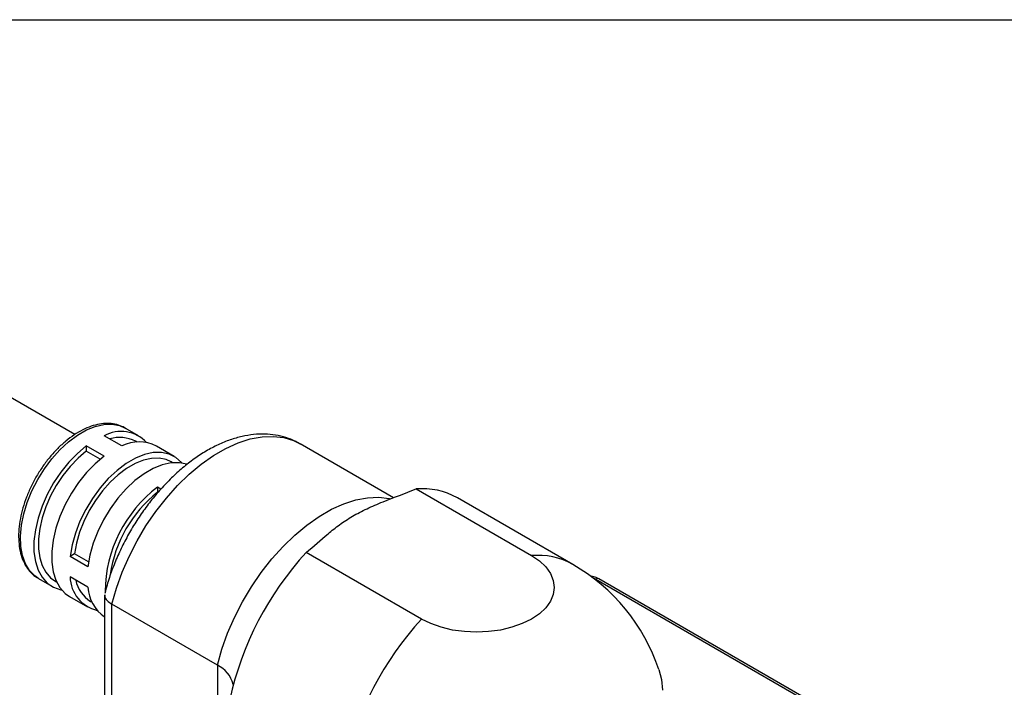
# Model space of a CAD drawing. Header units: millimetres. Extents: x 13 to 546, y 13 to 419.
# Tile 8 of 11: x 407 to 485, y 366 to 419. Entities that reach past the tile are written whole.
import ezdxf

# ---------------------------------------------------------------- set-up
doc = ezdxf.new("R2010")
doc.units = ezdxf.units.MM
doc.header["$LTSCALE"] = 2
doc.linetypes.add('SLD-Solid', pattern=[0])
doc.layers.add('TEXT', color=140, linetype='SLD-Solid', lineweight=25)

msp = doc.modelspace()

# ---------------------------------------------------------------- linework, layer by layer
for p, q in [((411.438, 386.158), (389.123, 399.04)), ((416.511, 386.059), (415.45, 386.671)), ((415.182, 385.249), (413.768, 386.066)), ((413.768, 384.433), (412.354, 385.249)), ((412.354, 385.249), (412.354, 384.836)), ((416.386, 385.554), (416.261, 385.626)), ((419.339, 384.426), (417.925, 385.242)), ((436.762, 381.138), (429.342, 385.421)), ((413.465, 384.195), (412.354, 384.836)), ((419.214, 383.921), (419.089, 383.993)), ((418.274, 381.832), (418.011, 381.984)), ((418.011, 381.984), (418.011, 381.571)), ((438.558, 381.834), (447.725, 376.542)), ((451.01, 375.842), (441.843, 381.134)), ((411.42, 376.686), (411.062, 376.48)), ((412.476, 375.663), (411.062, 376.48)), ((412.53, 376.045), (411.42, 376.686)), ((438.997, 371.504), (429.83, 376.795)), ((412.476, 374.03), (411.062, 374.847)), ((408.551, 374.719), (408.468, 374.77)), ((408.551, 374.719), (409.611, 374.107)), ((409.861, 374.54), (409.986, 374.468)), ((452.836, 374.674), (471.857, 363.693)), ((472.107, 363.718), (453.086, 374.699)), ((411.026, 373.291), (412.44, 372.474)), ((413.805, 373.423), (413.805, 362.072)), ((412.69, 372.907), (412.814, 372.835)), ((422.77, 367.85), (414.39, 372.687)), ((414.39, 361.255), (414.39, 372.687)), ((422.77, 367.85), (422.77, 358.307))]:
    msp.add_line(p, q)
at = {"flags": 128}
for points in [[(408.468, 374.77), (408.25, 374.926), (407.836, 375.356), (407.51, 375.899), (407.28, 376.545), (407.151, 377.279), (407.125, 378.086), (407.203, 378.949), (407.383, 379.849), (407.661, 380.766), (408.032, 381.683), (408.488, 382.578), (409.018, 383.433), (409.613, 384.23), (410.257, 384.951), (410.94, 385.582), (411.644, 386.109), (412.357, 386.52), (413.061, 386.807), (413.743, 386.964), (414.388, 386.987), (414.982, 386.876), (415.45, 386.671)], [(414.39, 372.687), (414.749, 373.949), (415.204, 375.217), (415.751, 376.475), (416.384, 377.707), (417.094, 378.9), (417.874, 380.04), (418.714, 381.112), (419.604, 382.105), (420.534, 383.005), (421.493, 383.804), (422.47, 384.491), (423.452, 385.058), (424.428, 385.498), (425.387, 385.806), (426.317, 385.98), (427.207, 386.015), (428.047, 385.913), (428.827, 385.674), (429.342, 385.421)], [(412.354, 385.249), (411.64, 384.653), (410.959, 383.953), (410.324, 383.167), (409.751, 382.311), (409.252, 381.406), (408.839, 380.47), (408.521, 379.526), (408.305, 378.595), (408.196, 377.696), (408.196, 376.852), (408.305, 376.08), (408.521, 375.398), (408.839, 374.821), (409.252, 374.363), (409.751, 374.033), (410.324, 373.839), (410.392, 373.826)], [(412.354, 384.836), (411.699, 384.28), (411.074, 383.631), (410.493, 382.904), (409.969, 382.114), (409.513, 381.279), (409.136, 380.418), (408.845, 379.549), (408.648, 378.692), (408.548, 377.866), (408.548, 377.089), (408.648, 376.378), (408.845, 375.749), (409.136, 375.216), (409.513, 374.791), (409.861, 374.54)], [(413.768, 384.433), (413.055, 383.836), (412.373, 383.137), (411.738, 382.351), (411.165, 381.495), (410.667, 380.589), (410.254, 379.654), (409.935, 378.71), (409.719, 377.778), (409.61, 376.88), (409.61, 376.036), (409.719, 375.264), (409.935, 374.582), (410.254, 374.005), (410.667, 373.546), (411.026, 373.291)], [(419.973, 383.891), (419.929, 383.942), (419.474, 384.342), (418.939, 384.609), (418.336, 384.737), (417.677, 384.724), (416.978, 384.571), (416.255, 384.279), (415.524, 383.857), (414.801, 383.314), (414.102, 382.661), (413.444, 381.913), (412.84, 381.088), (412.305, 380.203), (411.85, 379.279), (411.487, 378.336), (411.222, 377.396), (411.062, 376.48)], [(419.089, 383.993), (418.699, 384.169), (418.142, 384.283), (417.535, 384.268), (416.891, 384.125), (416.226, 383.856), (415.553, 383.467), (414.888, 382.968), (414.244, 382.369), (413.637, 381.683), (413.08, 380.925), (412.585, 380.113), (412.163, 379.264), (411.824, 378.397), (411.574, 377.532), (411.42, 376.686)], [(420.333, 383.799), (419.75, 383.921), (419.091, 383.908), (418.393, 383.754), (417.669, 383.463), (416.938, 383.041), (416.215, 382.497), (415.516, 381.844), (414.858, 381.097), (414.254, 380.271), (413.719, 379.387), (413.265, 378.463), (412.901, 377.52), (412.636, 376.58), (412.476, 375.663)], [(422.77, 367.85), (423.128, 369.112), (423.583, 370.38), (424.13, 371.637), (424.763, 372.87), (425.473, 374.063), (426.253, 375.203), (427.093, 376.275), (427.984, 377.267), (428.914, 378.168), (429.873, 378.967), (430.849, 379.653), (431.831, 380.22), (432.807, 380.661), (433.766, 380.969), (434.696, 381.142), (435.586, 381.178), (436.427, 381.076), (436.504, 381.059)], [(447.725, 376.542), (448.354, 376.117), (448.86, 375.64), (449.23, 375.124), (449.456, 374.58), (449.532, 374.023), (449.456, 373.466), (449.23, 372.922), (448.86, 372.405), (448.354, 371.929), (447.725, 371.504), (446.988, 371.14), (446.163, 370.848), (445.268, 370.634), (444.326, 370.504), (443.361, 370.46), (442.395, 370.504), (441.453, 370.634), (440.559, 370.848), (439.733, 371.14), (438.997, 371.504)], [(452.627, 374.766), (452.684, 374.746), (452.836, 374.674)], [(457.855, 367.49), (458.057, 366.693), (458.128, 365.857)]]:
    msp.add_lwpolyline(points, dxfattribs=at)
for centre, radius, start, end in [((415.101, 383.581), 2.82, 43.54513, 118.2108), ((415.025, 383.245), 2.682, 62.56699, 107.43539), ((416.547, 382.494), 3.075, 63.36565, 116.33708), ((424.409, 373.577), 10.564, 127.27733, 179.3046), ((439.066, 376.164), 5.692, 60.80567, 95.12679), ((424.348, 373.567), 10.209, 128.37413, 171.7257), ((448.455, 359.678), 25.296, 137.41649, 167.57503), ((448.233, 370.873), 5.692, 60.80567, 95.12679), ((443.361, 362.591), 15.3, 18.67365, 60.00269), ((413.88, 374.934), 2.82, 181.783, 256.45706), ((414.088, 375.136), 2.631, 192.08953, 237.90063), ((415.501, 374.197), 3.029, 183.15838, 235.94704), ((452.982, 374.469), 0.251, 65.69288, 125.61758), ((457.622, 354.386), 25.296, 137.41649, 167.57503), ((421.725, 365.699), 2.391, 14.93439, 64.09002)]:
    msp.add_arc(centre, radius, start, end)
for points, knots in [([(415.539, 386.601), (415.424, 386.674), (415.146, 386.848), (414.636, 386.995), (414.037, 387.058), (413.402, 387), (412.741, 386.828), (412.064, 386.542), (411.385, 386.145), (410.716, 385.647), (410.072, 385.058), (409.464, 384.39), (408.902, 383.656), (408.397, 382.868), (407.956, 382.042), (407.588, 381.192), (407.299, 380.331), (407.096, 379.476), (406.983, 378.641), (406.963, 377.84), (407.04, 377.086), (407.216, 376.396), (407.487, 375.783), (407.855, 375.274), (408.186, 374.939), (408.412, 374.816), (408.463, 374.788)], [0, 0, 0, 0, 0.028967, 0.0702021, 0.1115588, 0.1536011, 0.1965223, 0.2401517, 0.2841667, 0.3282891, 0.372362, 0.4163567, 0.4602837, 0.50417, 0.5480492, 0.5919524, 0.6359098, 0.6799591, 0.7241349, 0.7684592, 0.8129196, 0.857386, 0.9015581, 0.945028, 0.9874966, 1, 1, 1, 1]), ([(429.36, 385.392), (429.241, 385.465), (428.883, 385.685), (428.222, 385.931), (427.397, 386.132), (426.533, 386.21), (425.639, 386.174), (424.718, 386.021), (423.776, 385.748), (422.822, 385.358), (421.866, 384.853), (420.922, 384.239), (420, 383.525), (419.11, 382.722), (418.26, 381.837), (417.458, 380.882), (416.709, 379.866), (416.021, 378.797), (415.4, 377.687), (414.849, 376.544), (414.379, 375.381), (414.038, 374.375), (413.882, 373.763), (413.826, 373.541)], [0, 0, 0, 0, 0.0226994, 0.0683497, 0.1139907, 0.1601282, 0.2071828, 0.2554148, 0.3048676, 0.3553623, 0.4065731, 0.4581522, 0.5097986, 0.5613492, 0.6127566, 0.6640231, 0.7151784, 0.7662656, 0.8173347, 0.8684348, 0.9196066, 0.9709053, 1, 1, 1, 1]), ([(429.83, 376.795), (430.418, 377.286), (430.972, 377.792), (431.855, 378.527), (432.158, 378.767), (432.801, 379.231), (433.141, 379.454), (433.868, 379.877), (434.255, 380.078), (435.07, 380.459), (435.498, 380.64), (436.797, 381.162), (437.69, 381.487), (438.558, 381.834)], [0, 0, 0, 0, 0.25, 0.25, 0.375, 0.375, 0.5, 0.5, 0.625, 0.625, 0.75, 0.75, 1, 1, 1, 1]), ([(453.086, 374.699), (453.018, 374.733), (452.832, 374.827), (452.59, 374.904), (452.416, 374.911), (452.387, 374.913)], [0, 0, 0, 0, 0.323165, 0.886145, 1, 1, 1, 1]), ([(413.83, 373.422), (413.823, 373.385), (413.798, 373.244), (413.972, 372.976), (414.251, 372.783), (414.39, 372.687)], [0, 0, 0, 0, 0.151292, 0.575607, 1, 1, 1, 1])]:
    msp.add_open_spline(points, degree=3, knots=knots)
at = {"layer": 'TEXT'}
msp.add_line((12.7, 419.1), (546.1, 419.1), dxfattribs=at)

doc.saveas('drawing.dxf')
